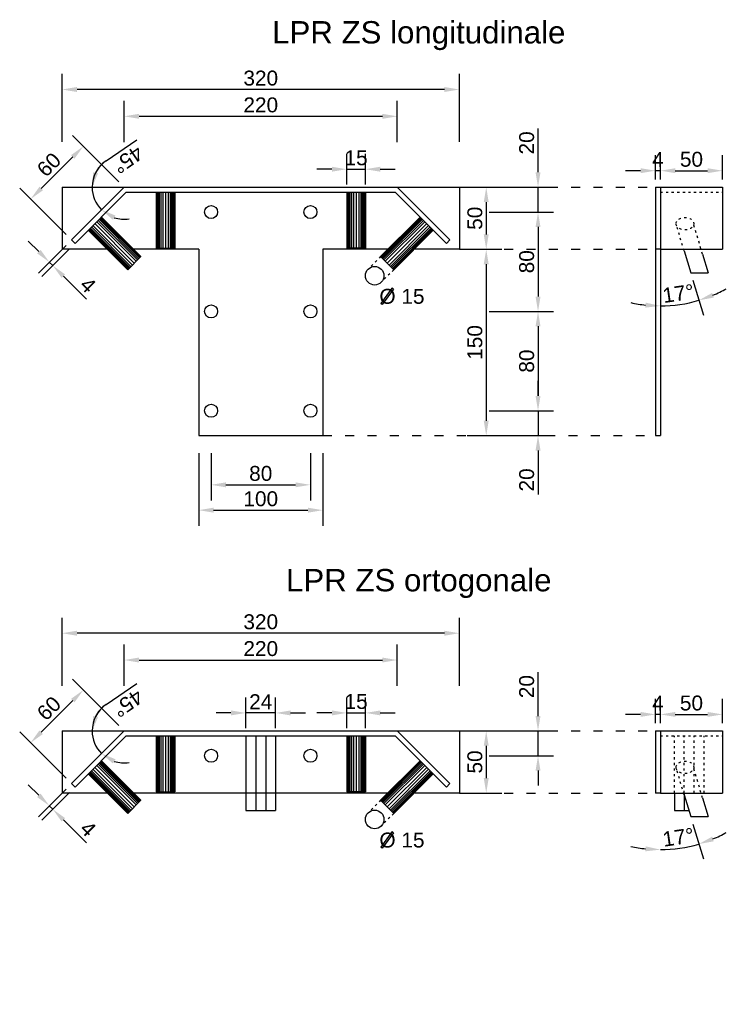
# Model space of a CAD drawing. Header units: millimetres. Extents: x 1589.7 to 1646.7, y 1538.9 to 1618.2.
import ezdxf

# ---------------------------------------------------------------- set-up
doc = ezdxf.new("R2010")
doc.units = ezdxf.units.MM
doc.linetypes.add('ACAD_ISO03W100', pattern=[30, 12, -18])
doc.layers.add('Layer1', color=3, linetype='Continuous')
doc.styles.get("Standard").update_dxf_attribs({"font": 'arial.ttf'})
doc.dimstyles.new('ISO-25', dxfattribs={"dimtxt": 1.2, "dimasz": 1.2, "dimexe": 1.25, "dimexo": 0.625, "dimgap": 0.3, "dimtad": 1, "dimtxsty": 'Standard', "dimcen": 2.5, "dimadec": 0, "dimazin": 0, "dimtfac": 1, "dimtmove": 0, "dimatfit": 3, "dimfxl": 0, "dimarcsym": 0})

# ---------------------------------------------------------------- blocks, each defined once
blk = doc.blocks.new('*D5')
at = {"layer": 'Defpoints', "color": 0}
for p in [(1626.931, 1602.737), (1626.931, 1594.737), (1631.491, 1594.737)]:
    blk.add_point(p, dxfattribs=at)
at = {"layer": 'Layer1', "color": 0, "lineweight": -2}
for p, q in [((1627.556, 1602.737), (1632.741, 1602.737)), ((1631.491, 1601.537), (1631.491, 1595.937)), ((1627.556, 1594.737), (1632.741, 1594.737))]:
    blk.add_line(p, q, dxfattribs=at)
at = {"layer": 'Layer1', "color": 0}
for points in [[(1631.291, 1601.537), (1631.691, 1601.537), (1631.491, 1602.737)], [(1631.291, 1595.937), (1631.691, 1595.937), (1631.491, 1594.737)]]:
    blk.add_solid(points, dxfattribs=at)
at = {"layer": 'Layer1', "color": 0, "insert": (1630.579, 1598.737), "char_height": 1.2, "attachment_point": 5, "rotation": 90}
blk.add_mtext('80', dxfattribs=at)
blk = doc.blocks.new('*D6')
at = {"layer": 'Defpoints', "color": 0}
for p in [(1626.931, 1594.737), (1626.931, 1586.737), (1631.491, 1586.737)]:
    blk.add_point(p, dxfattribs=at)
at = {"layer": 'Layer1', "color": 0, "lineweight": -2}
for p, q in [((1627.556, 1594.737), (1632.741, 1594.737)), ((1631.491, 1593.537), (1631.491, 1587.937)), ((1627.556, 1586.737), (1632.741, 1586.737))]:
    blk.add_line(p, q, dxfattribs=at)
at = {"layer": 'Layer1', "color": 0}
for points in [[(1631.291, 1593.537), (1631.691, 1593.537), (1631.491, 1594.737)], [(1631.291, 1587.937), (1631.691, 1587.937), (1631.491, 1586.737)]]:
    blk.add_solid(points, dxfattribs=at)
at = {"layer": 'Layer1', "color": 0, "insert": (1630.579, 1590.737), "char_height": 1.2, "attachment_point": 5, "rotation": 90}
blk.add_mtext('80', dxfattribs=at)
blk = doc.blocks.new('*D7')
at = {"layer": 'Defpoints', "color": 0}
for p in [(1626.931, 1604.737), (1631.491, 1604.737), (1626.931, 1602.737)]:
    blk.add_point(p, dxfattribs=at)
at = {"layer": 'Layer1', "color": 0, "lineweight": -2}
for p, q in [((1631.491, 1605.937), (1631.491, 1609.472)), ((1627.556, 1604.737), (1632.741, 1604.737)), ((1631.491, 1602.737), (1631.491, 1604.737)), ((1627.556, 1602.737), (1632.741, 1602.737)), ((1631.491, 1601.537), (1631.491, 1600.337))]:
    blk.add_line(p, q, dxfattribs=at)
at = {"layer": 'Layer1', "color": 0}
for points in [[(1631.291, 1605.937), (1631.691, 1605.937), (1631.491, 1604.737)], [(1631.291, 1601.537), (1631.691, 1601.537), (1631.491, 1602.737)]]:
    blk.add_solid(points, dxfattribs=at)
at = {"layer": 'Layer1', "color": 0, "insert": (1630.579, 1608.305), "char_height": 1.2, "attachment_point": 5, "rotation": 90}
blk.add_mtext('20', dxfattribs=at)
blk = doc.blocks.new('*D8')
at = {"layer": 'Defpoints', "color": 0}
for p in [(1626.931, 1586.737), (1626.931, 1584.737), (1631.491, 1584.737)]:
    blk.add_point(p, dxfattribs=at)
at = {"layer": 'Layer1', "color": 0, "lineweight": -2}
for p, q in [((1631.491, 1587.937), (1631.491, 1589.137)), ((1627.556, 1586.737), (1632.741, 1586.737)), ((1631.491, 1586.737), (1631.491, 1584.737)), ((1627.556, 1584.737), (1632.741, 1584.737)), ((1631.491, 1583.537), (1631.491, 1580.002))]:
    blk.add_line(p, q, dxfattribs=at)
at = {"layer": 'Layer1', "color": 0}
for points in [[(1631.291, 1587.937), (1631.691, 1587.937), (1631.491, 1586.737)], [(1631.291, 1583.537), (1631.691, 1583.537), (1631.491, 1584.737)]]:
    blk.add_solid(points, dxfattribs=at)
at = {"layer": 'Layer1', "color": 0, "insert": (1630.579, 1581.169), "char_height": 1.2, "attachment_point": 5, "rotation": 90}
blk.add_mtext('20', dxfattribs=at)
blk = doc.blocks.new('*D9')
at = {"layer": 'Defpoints', "color": 0}
for p in [(1598.157, 1604.737), (1590.624, 1603.785), (1593.914, 1600.494)]:
    blk.add_point(p, dxfattribs=at)
at = {"layer": 'Layer1', "color": 0, "lineweight": -2}
for p, q in [((1597.715, 1605.179), (1593.983, 1608.912)), ((1594.018, 1607.179), (1591.472, 1604.634)), ((1593.472, 1600.936), (1589.74, 1604.669))]:
    blk.add_line(p, q, dxfattribs=at)
at = {"layer": 'Layer1', "color": 0}
for points in [[(1593.877, 1607.321), (1594.159, 1607.038), (1594.867, 1608.028)], [(1591.331, 1604.775), (1591.614, 1604.492), (1590.624, 1603.785)]]:
    blk.add_solid(points, dxfattribs=at)
at = {"layer": 'Layer1', "color": 0, "insert": (1592.1, 1606.552), "char_height": 1.2, "attachment_point": 5, "rotation": 45}
blk.add_mtext('60', dxfattribs=at)
blk = doc.blocks.new('*D10')
at = {"layer": 'Defpoints', "color": 0}
for p in [(1620.157, 1610.445), (1598.157, 1607.748), (1620.157, 1607.748)]:
    blk.add_point(p, dxfattribs=at)
at = {"layer": 'Layer1', "color": 0, "lineweight": -2}
for p, q in [((1598.157, 1608.373), (1598.157, 1611.695)), ((1620.157, 1608.373), (1620.157, 1611.695)), ((1599.357, 1610.445), (1618.957, 1610.445))]:
    blk.add_line(p, q, dxfattribs=at)
at = {"layer": 'Layer1', "color": 0}
for points in [[(1599.357, 1610.645), (1599.357, 1610.245), (1598.157, 1610.445)], [(1618.957, 1610.645), (1618.957, 1610.245), (1620.157, 1610.445)]]:
    blk.add_solid(points, dxfattribs=at)
at = {"layer": 'Layer1', "color": 0, "insert": (1609.157, 1611.358), "char_height": 1.2, "attachment_point": 5}
blk.add_mtext('220', dxfattribs=at)
blk = doc.blocks.new('*D11')
at = {"layer": 'Defpoints', "color": 0}
for p in [(1593.914, 1600.494), (1594.197, 1600.212), (1592.411, 1598.425)]:
    blk.add_point(p, dxfattribs=at)
at = {"layer": 'Layer1', "color": 0, "lineweight": -2}
for p, q in [((1591.279, 1599.556), (1590.431, 1600.405)), ((1593.472, 1600.053), (1591.244, 1597.824)), ((1593.755, 1599.77), (1591.527, 1597.541)), ((1592.128, 1598.708), (1592.411, 1598.425)), ((1593.259, 1597.576), (1595.119, 1595.717))]:
    blk.add_line(p, q, dxfattribs=at)
at = {"layer": 'Layer1', "color": 0}
for points in [[(1591.421, 1599.698), (1591.138, 1599.415), (1592.128, 1598.708)], [(1593.4, 1597.718), (1593.118, 1597.435), (1592.411, 1598.425)]]:
    blk.add_solid(points, dxfattribs=at)
at = {"layer": 'Layer1', "color": 0, "insert": (1595.25, 1596.859), "char_height": 1.2, "attachment_point": 5, "rotation": 315}
blk.add_mtext('4', dxfattribs=at)
blk = doc.blocks.new('*D13')
at = {"layer": 'Defpoints', "color": 0}
for p in [(1605.157, 1583.959), (1613.157, 1583.959), (1613.157, 1580.773)]:
    blk.add_point(p, dxfattribs=at)
at = {"layer": 'Layer1', "color": 0, "lineweight": -2}
for p, q in [((1605.157, 1583.334), (1605.157, 1579.523)), ((1613.157, 1583.334), (1613.157, 1579.523)), ((1606.357, 1580.773), (1611.957, 1580.773))]:
    blk.add_line(p, q, dxfattribs=at)
at = {"layer": 'Layer1', "color": 0}
for points in [[(1606.357, 1580.973), (1606.357, 1580.573), (1605.157, 1580.773)], [(1611.957, 1580.973), (1611.957, 1580.573), (1613.157, 1580.773)]]:
    blk.add_solid(points, dxfattribs=at)
at = {"layer": 'Layer1', "color": 0, "insert": (1609.157, 1581.685), "char_height": 1.2, "attachment_point": 5}
blk.add_mtext('80', dxfattribs=at)
blk = doc.blocks.new('*D14')
at = {"layer": 'Defpoints', "color": 0}
for p in [(1604.157, 1583.958), (1614.157, 1583.958), (1614.157, 1578.731)]:
    blk.add_point(p, dxfattribs=at)
at = {"layer": 'Layer1', "color": 0, "lineweight": -2}
for p, q in [((1604.157, 1583.333), (1604.157, 1577.481)), ((1614.157, 1583.333), (1614.157, 1577.481)), ((1605.357, 1578.731), (1612.957, 1578.731))]:
    blk.add_line(p, q, dxfattribs=at)
at = {"layer": 'Layer1', "color": 0}
for points in [[(1605.357, 1578.931), (1605.357, 1578.531), (1604.157, 1578.731)], [(1612.957, 1578.931), (1612.957, 1578.531), (1614.157, 1578.731)]]:
    blk.add_solid(points, dxfattribs=at)
at = {"layer": 'Layer1', "color": 0, "insert": (1609.157, 1579.644), "char_height": 1.2, "attachment_point": 5}
blk.add_mtext('100', dxfattribs=at)
blk = doc.blocks.new('*D16')
at = {"layer": 'Defpoints', "color": 0}
for p in [(1625.157, 1604.737), (1625.157, 1599.737), (1627.319, 1599.737)]:
    blk.add_point(p, dxfattribs=at)
at = {"layer": 'Layer1', "color": 0, "lineweight": -2}
for p, q in [((1625.782, 1604.737), (1628.569, 1604.737)), ((1627.319, 1603.537), (1627.319, 1600.937)), ((1625.782, 1599.737), (1628.569, 1599.737))]:
    blk.add_line(p, q, dxfattribs=at)
at = {"layer": 'Layer1', "color": 0}
for points in [[(1627.119, 1603.537), (1627.519, 1603.537), (1627.319, 1604.737)], [(1627.119, 1600.937), (1627.519, 1600.937), (1627.319, 1599.737)]]:
    blk.add_solid(points, dxfattribs=at)
at = {"layer": 'Layer1', "color": 0, "insert": (1626.407, 1602.237), "char_height": 1.2, "attachment_point": 5, "rotation": 90}
blk.add_mtext('50', dxfattribs=at)
blk = doc.blocks.new('*D17')
at = {"layer": 'Defpoints', "color": 0}
for p in [(1625.157, 1599.737), (1625.157, 1584.737), (1627.319, 1584.737)]:
    blk.add_point(p, dxfattribs=at)
at = {"layer": 'Layer1', "color": 0, "lineweight": -2}
for p, q in [((1625.782, 1599.737), (1628.569, 1599.737)), ((1627.319, 1598.537), (1627.319, 1585.937)), ((1625.782, 1584.737), (1628.569, 1584.737))]:
    blk.add_line(p, q, dxfattribs=at)
at = {"layer": 'Layer1', "color": 0}
for points in [[(1627.119, 1598.537), (1627.519, 1598.537), (1627.319, 1599.737)], [(1627.119, 1585.937), (1627.519, 1585.937), (1627.319, 1584.737)]]:
    blk.add_solid(points, dxfattribs=at)
at = {"layer": 'Layer1', "color": 0, "insert": (1626.407, 1592.237), "char_height": 1.2, "attachment_point": 5, "rotation": 90}
blk.add_mtext('150', dxfattribs=at)
blk = doc.blocks.new('*D18')
at = {"layer": 'Defpoints', "color": 0}
for p in [(1593.157, 1604.737), (1598.157, 1604.737), (1625.157, 1604.737), (1595.922, 1603.447), (1593.914, 1600.494)]:
    blk.add_point(p, dxfattribs=at)
at = {"layer": 'Layer1', "color": 0, "lineweight": -2}
blk.add_line((1596.693, 1606.862), (1599.165, 1608.565), dxfattribs=at)
for start, end in [(124.57103, 180), (126.21503, 153.10751), (180, 225), (251.89249, 278.78497)]:
    blk.add_arc((1598.157, 1604.737), 2.58, start, end, dxfattribs=at)
at = {"layer": 'Layer1', "color": 0}
for points in [[(1596.05, 1605.858), (1595.661, 1605.951), (1595.577, 1604.737)], [(1597.25, 1602.114), (1597.46, 1602.455), (1596.333, 1602.913)]]:
    blk.add_solid(points, dxfattribs=at)
at = {"layer": 'Layer1', "color": 0, "insert": (1598.446, 1606.964), "char_height": 1.2, "attachment_point": 5, "rotation": 214.57103}
blk.add_mtext('45°', dxfattribs=at)
blk = doc.blocks.new('*D19')
at = {"layer": 'Defpoints', "color": 0}
for p in [(1617.587, 1606.186), (1616.087, 1604.337), (1617.587, 1604.337)]:
    blk.add_point(p, dxfattribs=at)
at = {"layer": 'Layer1', "color": 0, "lineweight": -2}
for p, q in [((1616.087, 1604.962), (1616.087, 1607.436)), ((1617.587, 1604.962), (1617.587, 1607.436)), ((1614.887, 1606.186), (1613.687, 1606.186)), ((1616.087, 1606.186), (1617.587, 1606.186)), ((1618.787, 1606.186), (1619.987, 1606.186))]:
    blk.add_line(p, q, dxfattribs=at)
at = {"layer": 'Layer1', "color": 0}
for points in [[(1614.887, 1606.386), (1614.887, 1605.986), (1616.087, 1606.186)], [(1618.787, 1606.386), (1618.787, 1605.986), (1617.587, 1606.186)]]:
    blk.add_solid(points, dxfattribs=at)
at = {"layer": 'Layer1', "color": 0, "insert": (1616.837, 1607.099), "char_height": 1.2, "attachment_point": 5}
blk.add_mtext('15', dxfattribs=at)
blk = doc.blocks.new('*D21')
at = {"layer": 'Defpoints', "color": 0}
for p in [(1646.35, 1606.066), (1641.35, 1604.737), (1646.35, 1604.737)]:
    blk.add_point(p, dxfattribs=at)
at = {"layer": 'Layer1', "color": 0, "lineweight": -2}
for p, q in [((1641.35, 1605.362), (1641.35, 1607.316)), ((1646.35, 1605.362), (1646.35, 1607.316)), ((1642.55, 1606.066), (1645.15, 1606.066))]:
    blk.add_line(p, q, dxfattribs=at)
at = {"layer": 'Layer1', "color": 0}
for points in [[(1642.55, 1606.266), (1642.55, 1605.866), (1641.35, 1606.066)], [(1645.15, 1606.266), (1645.15, 1605.866), (1646.35, 1606.066)]]:
    blk.add_solid(points, dxfattribs=at)
at = {"layer": 'Layer1', "color": 0, "insert": (1643.85, 1606.979), "char_height": 1.2, "attachment_point": 5}
blk.add_mtext('50', dxfattribs=at)
blk = doc.blocks.new('*D22')
at = {"layer": 'Defpoints', "color": 0}
for p in [(1640.95, 1606.066), (1640.95, 1604.737), (1641.35, 1604.737)]:
    blk.add_point(p, dxfattribs=at)
at = {"layer": 'Layer1', "color": 0, "lineweight": -2}
for p, q in [((1640.95, 1605.362), (1640.95, 1607.316)), ((1641.35, 1605.362), (1641.35, 1607.316)), ((1639.75, 1606.066), (1638.55, 1606.066)), ((1641.35, 1606.066), (1640.95, 1606.066)), ((1642.55, 1606.066), (1643.75, 1606.066))]:
    blk.add_line(p, q, dxfattribs=at)
at = {"layer": 'Layer1', "color": 0}
for points in [[(1639.75, 1606.266), (1639.75, 1605.866), (1640.95, 1606.066)], [(1642.55, 1606.266), (1642.55, 1605.866), (1641.35, 1606.066)]]:
    blk.add_solid(points, dxfattribs=at)
at = {"layer": 'Layer1', "color": 0, "insert": (1641.15, 1606.966), "char_height": 1.2, "attachment_point": 5}
blk.add_mtext('4', dxfattribs=at)
blk = doc.blocks.new('*D25')
at = {"layer": 'Defpoints', "color": 0}
for p in [(1593.157, 1612.605), (1593.157, 1607.755), (1625.157, 1607.755)]:
    blk.add_point(p, dxfattribs=at)
at = {"layer": 'Layer1', "color": 0, "lineweight": -2}
for p, q in [((1593.157, 1608.38), (1593.157, 1613.855)), ((1625.157, 1608.38), (1625.157, 1613.855)), ((1623.957, 1612.605), (1594.357, 1612.605))]:
    blk.add_line(p, q, dxfattribs=at)
at = {"layer": 'Layer1', "color": 0}
for points in [[(1594.357, 1612.805), (1594.357, 1612.405), (1593.157, 1612.605)], [(1623.957, 1612.805), (1623.957, 1612.405), (1625.157, 1612.605)]]:
    blk.add_solid(points, dxfattribs=at)
at = {"layer": 'Layer1', "color": 0, "insert": (1609.157, 1613.518), "char_height": 1.2, "attachment_point": 5}
blk.add_mtext('320', dxfattribs=at)
blk = doc.blocks.new('*D28')
at = {"layer": 'Defpoints', "color": 0}
for p in [(1626.931, 1560.958), (1631.491, 1560.958), (1626.931, 1558.958)]:
    blk.add_point(p, dxfattribs=at)
at = {"layer": 'Layer1', "color": 0, "lineweight": -2}
for p, q in [((1631.491, 1562.158), (1631.491, 1565.693)), ((1627.556, 1560.958), (1632.741, 1560.958)), ((1631.491, 1558.958), (1631.491, 1560.958)), ((1627.556, 1558.958), (1632.741, 1558.958)), ((1631.491, 1557.758), (1631.491, 1556.558))]:
    blk.add_line(p, q, dxfattribs=at)
at = {"layer": 'Layer1', "color": 0}
for points in [[(1631.291, 1562.158), (1631.691, 1562.158), (1631.491, 1560.958)], [(1631.291, 1557.758), (1631.691, 1557.758), (1631.491, 1558.958)]]:
    blk.add_solid(points, dxfattribs=at)
at = {"layer": 'Layer1', "color": 0, "insert": (1630.579, 1564.525), "char_height": 1.2, "attachment_point": 5, "rotation": 90}
blk.add_mtext('20', dxfattribs=at)
blk = doc.blocks.new('*D36')
at = {"layer": 'Defpoints', "color": 0}
for p in [(1598.157, 1560.958), (1590.624, 1560.006), (1593.914, 1556.715)]:
    blk.add_point(p, dxfattribs=at)
at = {"layer": 'Layer1', "color": 0, "lineweight": -2}
for p, q in [((1597.715, 1561.4), (1593.983, 1565.132)), ((1594.018, 1563.4), (1591.472, 1560.854)), ((1593.472, 1557.157), (1589.74, 1560.89))]:
    blk.add_line(p, q, dxfattribs=at)
at = {"layer": 'Layer1', "color": 0}
for points in [[(1593.877, 1563.541), (1594.159, 1563.258), (1594.867, 1564.248)], [(1591.331, 1560.996), (1591.614, 1560.713), (1590.624, 1560.006)]]:
    blk.add_solid(points, dxfattribs=at)
at = {"layer": 'Layer1', "color": 0, "insert": (1592.1, 1562.772), "char_height": 1.2, "attachment_point": 5, "rotation": 45}
blk.add_mtext('60', dxfattribs=at)
blk = doc.blocks.new('*D30')
at = {"layer": 'Defpoints', "color": 0}
for p in [(1620.157, 1566.666), (1598.157, 1563.969), (1620.157, 1563.969)]:
    blk.add_point(p, dxfattribs=at)
at = {"layer": 'Layer1', "color": 0, "lineweight": -2}
for p, q in [((1598.157, 1564.594), (1598.157, 1567.916)), ((1620.157, 1564.594), (1620.157, 1567.916)), ((1599.357, 1566.666), (1618.957, 1566.666))]:
    blk.add_line(p, q, dxfattribs=at)
at = {"layer": 'Layer1', "color": 0}
for points in [[(1599.357, 1566.866), (1599.357, 1566.466), (1598.157, 1566.666)], [(1618.957, 1566.866), (1618.957, 1566.466), (1620.157, 1566.666)]]:
    blk.add_solid(points, dxfattribs=at)
at = {"layer": 'Layer1', "color": 0, "insert": (1609.157, 1567.579), "char_height": 1.2, "attachment_point": 5}
blk.add_mtext('220', dxfattribs=at)
blk = doc.blocks.new('*D37')
at = {"layer": 'Defpoints', "color": 0}
for p in [(1593.914, 1556.715), (1594.197, 1556.432), (1592.411, 1554.646)]:
    blk.add_point(p, dxfattribs=at)
at = {"layer": 'Layer1', "color": 0, "lineweight": -2}
for p, q in [((1591.279, 1555.777), (1590.431, 1556.625)), ((1593.472, 1556.273), (1591.244, 1554.045)), ((1593.755, 1555.99), (1591.527, 1553.762)), ((1592.128, 1554.928), (1592.411, 1554.646)), ((1593.259, 1553.797), (1595.119, 1551.937))]:
    blk.add_line(p, q, dxfattribs=at)
at = {"layer": 'Layer1', "color": 0}
for points in [[(1591.421, 1555.918), (1591.138, 1555.636), (1592.128, 1554.928)], [(1593.4, 1553.938), (1593.118, 1553.656), (1592.411, 1554.646)]]:
    blk.add_solid(points, dxfattribs=at)
at = {"layer": 'Layer1', "color": 0, "insert": (1595.25, 1553.079), "char_height": 1.2, "attachment_point": 5, "rotation": 315}
blk.add_mtext('4', dxfattribs=at)
blk = doc.blocks.new('*D33')
at = {"layer": 'Defpoints', "color": 0}
for p in [(1625.157, 1560.958), (1625.157, 1555.958), (1627.319, 1555.958)]:
    blk.add_point(p, dxfattribs=at)
at = {"layer": 'Layer1', "color": 0, "lineweight": -2}
for p, q in [((1625.782, 1560.958), (1628.569, 1560.958)), ((1627.319, 1559.758), (1627.319, 1557.158)), ((1625.782, 1555.958), (1628.569, 1555.958))]:
    blk.add_line(p, q, dxfattribs=at)
at = {"layer": 'Layer1', "color": 0}
for points in [[(1627.119, 1559.758), (1627.519, 1559.758), (1627.319, 1560.958)], [(1627.119, 1557.158), (1627.519, 1557.158), (1627.319, 1555.958)]]:
    blk.add_solid(points, dxfattribs=at)
at = {"layer": 'Layer1', "color": 0, "insert": (1626.407, 1558.458), "char_height": 1.2, "attachment_point": 5, "rotation": 90}
blk.add_mtext('50', dxfattribs=at)
blk = doc.blocks.new('*D38')
at = {"layer": 'Defpoints', "color": 0}
for p in [(1593.157, 1560.958), (1598.157, 1560.958), (1625.157, 1560.958), (1595.922, 1559.668), (1593.914, 1556.715)]:
    blk.add_point(p, dxfattribs=at)
at = {"layer": 'Layer1', "color": 0, "lineweight": -2}
blk.add_line((1596.693, 1563.082), (1599.165, 1564.786), dxfattribs=at)
for start, end in [(124.57103, 180), (126.21503, 153.10751), (180, 225), (251.89249, 278.78497)]:
    blk.add_arc((1598.157, 1560.958), 2.58, start, end, dxfattribs=at)
at = {"layer": 'Layer1', "color": 0}
for points in [[(1596.05, 1562.078), (1595.661, 1562.171), (1595.577, 1560.958)], [(1597.25, 1558.335), (1597.46, 1558.676), (1596.333, 1559.133)]]:
    blk.add_solid(points, dxfattribs=at)
at = {"layer": 'Layer1', "color": 0, "insert": (1598.446, 1563.185), "char_height": 1.2, "attachment_point": 5, "rotation": 214.57103}
blk.add_mtext('45°', dxfattribs=at)
blk = doc.blocks.new('*D39')
at = {"layer": 'Defpoints', "color": 0}
for p in [(1617.587, 1562.407), (1616.087, 1560.558), (1617.587, 1560.558)]:
    blk.add_point(p, dxfattribs=at)
at = {"layer": 'Layer1', "color": 0, "lineweight": -2}
for p, q in [((1616.087, 1561.183), (1616.087, 1563.657)), ((1617.587, 1561.183), (1617.587, 1563.657)), ((1614.887, 1562.407), (1613.687, 1562.407)), ((1616.087, 1562.407), (1617.587, 1562.407)), ((1618.787, 1562.407), (1619.987, 1562.407))]:
    blk.add_line(p, q, dxfattribs=at)
at = {"layer": 'Layer1', "color": 0}
for points in [[(1614.887, 1562.607), (1614.887, 1562.207), (1616.087, 1562.407)], [(1618.787, 1562.607), (1618.787, 1562.207), (1617.587, 1562.407)]]:
    blk.add_solid(points, dxfattribs=at)
at = {"layer": 'Layer1', "color": 0, "insert": (1616.837, 1563.32), "char_height": 1.2, "attachment_point": 5}
blk.add_mtext('15', dxfattribs=at)
blk = doc.blocks.new('*D40')
at = {"layer": 'Defpoints', "color": 0}
for p in [(1607.957, 1562.407), (1607.957, 1560.558), (1610.357, 1560.558)]:
    blk.add_point(p, dxfattribs=at)
at = {"layer": 'Layer1', "color": 0, "lineweight": -2}
for p, q in [((1607.957, 1561.183), (1607.957, 1563.657)), ((1610.357, 1561.183), (1610.357, 1563.657)), ((1606.757, 1562.407), (1605.557, 1562.407)), ((1610.357, 1562.407), (1607.957, 1562.407)), ((1611.557, 1562.407), (1612.757, 1562.407))]:
    blk.add_line(p, q, dxfattribs=at)
at = {"layer": 'Layer1', "color": 0}
for points in [[(1606.757, 1562.607), (1606.757, 1562.207), (1607.957, 1562.407)], [(1611.557, 1562.607), (1611.557, 1562.207), (1610.357, 1562.407)]]:
    blk.add_solid(points, dxfattribs=at)
at = {"layer": 'Layer1', "color": 0, "insert": (1609.157, 1563.309), "char_height": 1.2, "attachment_point": 5}
blk.add_mtext('24', dxfattribs=at)
blk = doc.blocks.new('*D41')
at = {"layer": 'Defpoints', "color": 0}
for p in [(1646.35, 1562.287), (1641.35, 1560.958), (1646.35, 1560.958)]:
    blk.add_point(p, dxfattribs=at)
at = {"layer": 'Layer1', "color": 0, "lineweight": -2}
for p, q in [((1641.35, 1561.583), (1641.35, 1563.537)), ((1646.35, 1561.583), (1646.35, 1563.537)), ((1642.55, 1562.287), (1645.15, 1562.287))]:
    blk.add_line(p, q, dxfattribs=at)
at = {"layer": 'Layer1', "color": 0}
for points in [[(1642.55, 1562.487), (1642.55, 1562.087), (1641.35, 1562.287)], [(1645.15, 1562.487), (1645.15, 1562.087), (1646.35, 1562.287)]]:
    blk.add_solid(points, dxfattribs=at)
at = {"layer": 'Layer1', "color": 0, "insert": (1643.85, 1563.199), "char_height": 1.2, "attachment_point": 5}
blk.add_mtext('50', dxfattribs=at)
blk = doc.blocks.new('*D42')
at = {"layer": 'Defpoints', "color": 0}
for p in [(1640.95, 1562.287), (1640.95, 1560.958), (1641.35, 1560.958)]:
    blk.add_point(p, dxfattribs=at)
at = {"layer": 'Layer1', "color": 0, "lineweight": -2}
for p, q in [((1640.95, 1561.583), (1640.95, 1563.537)), ((1641.35, 1561.583), (1641.35, 1563.537)), ((1639.75, 1562.287), (1638.55, 1562.287)), ((1641.35, 1562.287), (1640.95, 1562.287)), ((1642.55, 1562.287), (1643.75, 1562.287))]:
    blk.add_line(p, q, dxfattribs=at)
at = {"layer": 'Layer1', "color": 0}
for points in [[(1639.75, 1562.487), (1639.75, 1562.087), (1640.95, 1562.287)], [(1642.55, 1562.487), (1642.55, 1562.087), (1641.35, 1562.287)]]:
    blk.add_solid(points, dxfattribs=at)
at = {"layer": 'Layer1', "color": 0, "insert": (1641.15, 1563.187), "char_height": 1.2, "attachment_point": 5}
blk.add_mtext('4', dxfattribs=at)
blk = doc.blocks.new('*D35')
at = {"layer": 'Defpoints', "color": 0}
for p in [(1593.157, 1568.825), (1593.157, 1563.976), (1625.157, 1563.976)]:
    blk.add_point(p, dxfattribs=at)
at = {"layer": 'Layer1', "color": 0, "lineweight": -2}
for p, q in [((1593.157, 1564.601), (1593.157, 1570.075)), ((1625.157, 1564.601), (1625.157, 1570.075)), ((1623.957, 1568.825), (1594.357, 1568.825))]:
    blk.add_line(p, q, dxfattribs=at)
at = {"layer": 'Layer1', "color": 0}
for points in [[(1594.357, 1569.025), (1594.357, 1568.625), (1593.157, 1568.825)], [(1623.957, 1569.025), (1623.957, 1568.625), (1625.157, 1568.825)]]:
    blk.add_solid(points, dxfattribs=at)
at = {"layer": 'Layer1', "color": 0, "insert": (1609.157, 1569.739), "char_height": 1.2, "attachment_point": 5}
blk.add_mtext('320', dxfattribs=at)
blk = doc.blocks.new('*D48')
at = {"layer": 'Defpoints', "color": 0}
for p in [(1641.35, 1604.737), (1643.263, 1599.604), (1643.79, 1597.841), (1642.397, 1595.227), (1641.35, 1584.737)]:
    blk.add_point(p, dxfattribs=at)
at = {"layer": 'Layer1', "color": 0, "lineweight": -2}
blk.add_line((1643.969, 1597.242), (1644.81, 1594.433), dxfattribs=at)
for start, end in [(293.01589, 299.37377), (257.28422, 263.64211), (270, 286.658)]:
    blk.add_arc((1641.35, 1605.996), 10.82, start, end, dxfattribs=at)
at = {"layer": 'Layer1', "color": 0}
for points in [[(1645.648, 1595.85), (1645.513, 1596.226), (1644.452, 1595.631)], [(1640.163, 1595.443), (1640.141, 1595.043), (1641.35, 1595.176)]]:
    blk.add_solid(points, dxfattribs=at)
at = {"layer": 'Layer1', "color": 0, "insert": (1642.787, 1596.184), "char_height": 1.2, "attachment_point": 5, "rotation": 8.329}
blk.add_mtext('17°', dxfattribs=at)
blk = doc.blocks.new('*D49')
at = {"layer": 'Defpoints', "color": 0}
for p in [(1641.35, 1558.945), (1643.263, 1555.824), (1643.79, 1554.061), (1642.397, 1551.448), (1641.35, 1538.945)]:
    blk.add_point(p, dxfattribs=at)
at = {"layer": 'Layer1', "color": 0, "lineweight": -2}
blk.add_line((1643.969, 1553.463), (1644.81, 1550.654), dxfattribs=at)
for start, end in [(293.01589, 299.37377), (257.28422, 263.64211), (270, 286.658)]:
    blk.add_arc((1641.35, 1562.217), 10.82, start, end, dxfattribs=at)
at = {"layer": 'Layer1', "color": 0}
for points in [[(1645.648, 1552.07), (1645.513, 1552.447), (1644.452, 1551.851)], [(1640.163, 1551.663), (1640.141, 1551.264), (1641.35, 1551.397)]]:
    blk.add_solid(points, dxfattribs=at)
at = {"layer": 'Layer1', "color": 0, "insert": (1642.787, 1552.404), "char_height": 1.2, "attachment_point": 5, "rotation": 8.329}
blk.add_mtext('17°', dxfattribs=at)

msp = doc.modelspace()

# ---------------------------------------------------------------- hatches: boundary and pattern name
h = msp.add_hatch()
h.set_pattern_fill('ANGLE', color=256)
h.set_pattern_definition([(0, (0.092, -1.321), (0, 6.985), [5.08, -1.905]), (90, (0.092, -1.321), (-6.985, 4e-16), [5.08, -1.905])])
h.paths.add_polyline_path([(1619.932, 1595.199), (1619.819, 1595.281), (1618.928, 1594.052), (1619.041, 1593.969)], flags=16)
h.paths.add_polyline_path([(1618.499, 1593.366), (1622.734, 1593.366), (1622.734, 1595.839), (1618.499, 1595.839)], flags=9)
at = {"layer": 'Layer1'}
h = msp.add_hatch(dxfattribs=at)
h.set_pattern_fill('ANGLE', color=256)
h.set_pattern_definition([(0, (0, 0), (0, 6.985), [5.08, -1.905]), (90, (0, 0), (-6.985, 4e-16), [5.08, -1.905])])
h.paths.add_polyline_path([(1619.84, 1596.519), (1619.727, 1596.602), (1618.836, 1595.372), (1618.949, 1595.29)], flags=16)
h.paths.add_polyline_path([(1618.408, 1594.687), (1622.642, 1594.687), (1622.642, 1597.159), (1618.408, 1597.159)], flags=9)
h = msp.add_hatch(color=256, dxfattribs=at)
h.dxf.hatch_style = 1
h.paths.add_polyline_path([(1619.84, 1596.519), (1619.727, 1596.602), (1618.836, 1595.372), (1618.949, 1595.29)], flags=16)
h.paths.add_polyline_path([(1618.408, 1594.687), (1622.642, 1594.687), (1622.642, 1597.159), (1618.408, 1597.159)], flags=9)
h = msp.add_hatch(color=256, dxfattribs=at)
h.dxf.hatch_style = 1
h.paths.add_polyline_path([(1619.84, 1596.519), (1619.727, 1596.602), (1618.836, 1595.372), (1618.949, 1595.29)], flags=16)
h.paths.add_polyline_path([(1618.408, 1594.687), (1622.642, 1594.687), (1622.642, 1597.159), (1618.408, 1597.159)], flags=9)
h = msp.add_hatch(color=256, dxfattribs=at)
h.dxf.hatch_style = 1
h.paths.add_polyline_path([(1619.84, 1596.519), (1619.727, 1596.602), (1618.836, 1595.372), (1618.949, 1595.29)])
h = msp.add_hatch(dxfattribs=at)
h.set_pattern_fill('ANGLE', color=256)
h.set_pattern_definition([(0, (0, -45.7924), (0, 6.985), [5.08, -1.905]), (90, (0, -45.7924), (-6.985, 4e-16), [5.08, -1.905])])
h.paths.add_polyline_path([(1618.949, 1551.511), (1618.836, 1551.593), (1619.727, 1552.822), (1619.84, 1552.74)], flags=16)
h.paths.add_polyline_path([(1618.408, 1550.907), (1622.642, 1550.907), (1622.642, 1553.38), (1618.408, 1553.38)], flags=9)
h = msp.add_hatch(color=256, dxfattribs=at)
h.dxf.hatch_style = 1
h.paths.add_polyline_path([(1619.84, 1552.74), (1619.727, 1552.822), (1618.836, 1551.593), (1618.949, 1551.511)], flags=16)
h.paths.add_polyline_path([(1618.408, 1550.907), (1622.642, 1550.907), (1622.642, 1553.38), (1618.408, 1553.38)], flags=9)
h = msp.add_hatch(color=256, dxfattribs=at)
h.dxf.hatch_style = 1
h.paths.add_polyline_path([(1619.84, 1552.74), (1619.727, 1552.822), (1618.836, 1551.593), (1618.949, 1551.511)], flags=16)
h.paths.add_polyline_path([(1618.408, 1550.907), (1622.642, 1550.907), (1622.642, 1553.38), (1618.408, 1553.38)], flags=9)
h = msp.add_hatch(color=256, dxfattribs=at)
h.dxf.hatch_style = 1
h.paths.add_polyline_path([(1619.84, 1552.74), (1619.727, 1552.822), (1618.836, 1551.593), (1618.949, 1551.511)])

# ---------------------------------------------------------------- linework, layer by layer
for p, q in [((1593.157, 1604.737), (1625.157, 1604.737)), ((1593.157, 1604.737), (1593.157, 1599.737)), ((1598.157, 1604.737), (1593.914, 1600.494)), ((1620.157, 1604.737), (1624.4, 1600.494)), ((1625.157, 1604.737), (1625.157, 1599.737)), ((1640.95, 1604.737), (1641.35, 1604.737)), ((1640.95, 1604.737), (1640.95, 1584.737)), ((1641.35, 1604.737), (1641.35, 1584.737)), ((1641.35, 1604.737), (1646.35, 1604.737)), ((1646.35, 1604.737), (1646.35, 1599.737)), ((1598.323, 1604.337), (1594.197, 1600.212)), ((1598.323, 1604.337), (1619.991, 1604.337)), ((1600.727, 1604.337), (1600.727, 1599.837)), ((1602.227, 1604.337), (1602.227, 1599.837)), ((1616.087, 1604.337), (1616.087, 1599.837)), ((1617.587, 1604.337), (1617.587, 1599.837)), ((1619.991, 1604.337), (1624.117, 1600.212)), ((1596.319, 1602.333), (1599.501, 1599.151)), ((1621.996, 1602.333), (1618.814, 1599.151)), ((1595.258, 1601.272), (1598.44, 1598.09)), ((1623.056, 1601.272), (1619.874, 1598.09)), ((1593.914, 1600.494), (1594.197, 1600.212)), ((1624.4, 1600.494), (1624.117, 1600.212)), ((1596.793, 1599.737), (1593.157, 1599.737)), ((1598.44, 1598.09), (1599.501, 1599.151)), ((1604.157, 1599.737), (1598.914, 1599.737)), ((1600.727, 1599.837), (1602.227, 1599.837)), ((1604.157, 1599.737), (1604.157, 1584.737)), ((1614.157, 1599.737), (1614.157, 1584.737)), ((1619.4, 1599.737), (1614.157, 1599.737)), ((1617.587, 1599.837), (1616.087, 1599.837)), ((1619.874, 1598.09), (1618.814, 1599.151)), ((1625.157, 1599.737), (1621.521, 1599.737)), ((1641.35, 1599.737), (1640.95, 1599.737)), ((1641.35, 1599.737), (1646.35, 1599.737)), ((1643.263, 1599.604), (1643.79, 1597.841)), ((1644.742, 1599.347), (1645.192, 1597.841)), ((1643.79, 1597.841), (1645.192, 1597.841)), ((1618.949, 1595.29), (1618.836, 1595.372)), ((1604.157, 1584.737), (1614.157, 1584.737)), ((1640.95, 1584.737), (1641.35, 1584.737)), ((1593.157, 1560.958), (1625.157, 1560.958)), ((1593.157, 1560.958), (1593.157, 1555.958)), ((1598.157, 1560.958), (1593.914, 1556.715)), ((1598.323, 1560.558), (1594.197, 1556.432)), ((1598.323, 1560.558), (1619.991, 1560.558)), ((1600.727, 1560.558), (1600.727, 1556.058)), ((1602.227, 1560.558), (1602.227, 1556.058)), ((1607.957, 1560.558), (1607.957, 1554.558)), ((1608.757, 1560.558), (1608.757, 1554.558)), ((1609.557, 1560.558), (1609.557, 1554.558)), ((1610.357, 1560.558), (1610.357, 1554.558)), ((1616.087, 1560.558), (1616.087, 1556.058)), ((1617.587, 1560.558), (1617.587, 1556.058)), ((1619.991, 1560.558), (1624.117, 1556.432)), ((1620.157, 1560.958), (1624.4, 1556.715)), ((1625.157, 1560.958), (1625.157, 1555.958)), ((1640.95, 1560.958), (1640.95, 1555.958)), ((1640.95, 1560.958), (1641.35, 1560.958)), ((1641.35, 1560.958), (1641.35, 1555.958)), ((1641.35, 1560.958), (1646.35, 1560.958)), ((1646.35, 1560.958), (1646.35, 1555.958)), ((1596.319, 1558.554), (1599.501, 1555.372)), ((1621.996, 1558.554), (1618.814, 1555.372)), ((1595.258, 1557.493), (1598.44, 1554.311)), ((1623.056, 1557.493), (1619.874, 1554.311)), ((1593.914, 1556.715), (1594.197, 1556.432)), ((1624.4, 1556.715), (1624.117, 1556.432)), ((1596.793, 1555.958), (1593.157, 1555.958)), ((1604.157, 1555.958), (1598.914, 1555.958)), ((1600.727, 1556.058), (1602.227, 1556.058)), ((1619.4, 1555.958), (1604.157, 1555.958)), ((1617.587, 1556.058), (1616.087, 1556.058)), ((1625.157, 1555.958), (1621.521, 1555.958)), ((1641.35, 1555.958), (1640.95, 1555.958)), ((1641.35, 1555.958), (1646.35, 1555.958)), ((1642.474, 1555.958), (1642.474, 1554.558)), ((1643.263, 1555.824), (1643.79, 1554.061)), ((1643.274, 1555.958), (1643.274, 1554.558)), ((1644.742, 1555.568), (1645.192, 1554.061)), ((1598.44, 1554.311), (1599.501, 1555.372)), ((1619.874, 1554.311), (1618.814, 1555.372)), ((1607.957, 1554.558), (1610.357, 1554.558)), ((1642.474, 1554.558), (1643.642, 1554.558)), ((1643.79, 1554.061), (1645.192, 1554.061)), ((1618.949, 1551.511), (1618.836, 1551.593))]:
    msp.add_line(p, q)
for centre, radius in [((1605.157, 1602.737), 0.525), ((1613.157, 1602.737), 0.525), ((1618.332, 1597.609), 0.75), ((1605.157, 1594.737), 0.525), ((1613.157, 1594.737), 0.525), ((1605.157, 1586.737), 0.525), ((1613.157, 1586.737), 0.525), ((1605.157, 1558.958), 0.525), ((1613.157, 1558.958), 0.525), ((1618.332, 1553.829), 0.75)]:
    msp.add_circle(centre, radius)
at = {"layer": 'Layer1', "linetype": 'ACAD_ISO03W100', "ltscale": 0.06}
for p, q in [((1625.157, 1604.737), (1640.95, 1604.737)), ((1625.157, 1599.737), (1640.95, 1599.737)), ((1614.157, 1584.737), (1640.95, 1584.737)), ((1625.157, 1560.958), (1640.95, 1560.958)), ((1625.157, 1555.958), (1640.95, 1555.958))]:
    msp.add_line(p, q, dxfattribs=at)
at = {"layer": 'Layer1'}
for p, q in [((1600.744, 1604.337), (1600.744, 1599.837)), ((1600.764, 1604.337), (1600.764, 1599.837)), ((1600.787, 1604.337), (1600.787, 1599.837)), ((1600.828, 1604.337), (1600.828, 1599.837)), ((1600.885, 1604.337), (1600.885, 1599.837)), ((1600.981, 1604.337), (1600.981, 1599.837)), ((1601.101, 1604.337), (1601.101, 1599.837)), ((1601.257, 1604.337), (1601.257, 1599.837)), ((1601.477, 1604.337), (1601.477, 1599.837)), ((1601.698, 1604.337), (1601.698, 1599.837)), ((1601.854, 1604.337), (1601.854, 1599.837)), ((1601.974, 1604.337), (1601.974, 1599.837)), ((1602.07, 1604.337), (1602.07, 1599.837)), ((1602.127, 1604.337), (1602.127, 1599.837)), ((1602.168, 1604.337), (1602.168, 1599.837)), ((1602.191, 1604.337), (1602.191, 1599.837)), ((1602.211, 1604.337), (1602.211, 1599.837)), ((1616.103, 1604.337), (1616.103, 1599.837)), ((1616.123, 1604.337), (1616.123, 1599.837)), ((1616.147, 1604.337), (1616.147, 1599.837)), ((1616.187, 1604.337), (1616.187, 1599.837)), ((1616.244, 1604.337), (1616.244, 1599.837)), ((1616.34, 1604.337), (1616.34, 1599.837)), ((1616.46, 1604.337), (1616.46, 1599.837)), ((1616.616, 1604.337), (1616.616, 1599.837)), ((1616.837, 1604.337), (1616.837, 1599.837)), ((1617.057, 1604.337), (1617.057, 1599.837)), ((1617.214, 1604.337), (1617.214, 1599.837)), ((1617.333, 1604.337), (1617.333, 1599.837)), ((1617.429, 1604.337), (1617.429, 1599.837)), ((1617.487, 1604.337), (1617.487, 1599.837)), ((1617.527, 1604.337), (1617.527, 1599.837)), ((1617.55, 1604.337), (1617.55, 1599.837)), ((1617.571, 1604.337), (1617.571, 1599.837)), ((1596.276, 1602.291), (1599.458, 1599.109)), ((1596.293, 1602.307), (1599.475, 1599.125)), ((1596.307, 1602.322), (1599.489, 1599.14)), ((1622.007, 1602.322), (1618.825, 1599.14)), ((1622.021, 1602.307), (1618.839, 1599.125)), ((1622.038, 1602.291), (1618.856, 1599.109)), ((1595.522, 1601.536), (1598.704, 1598.354)), ((1595.632, 1601.647), (1598.814, 1598.465)), ((1595.788, 1601.803), (1598.97, 1598.621)), ((1595.944, 1601.959), (1599.126, 1598.777)), ((1596.055, 1602.069), (1599.237, 1598.887)), ((1596.139, 1602.154), (1599.321, 1598.972)), ((1596.207, 1602.222), (1599.389, 1599.04)), ((1596.248, 1602.262), (1599.43, 1599.08)), ((1622.066, 1602.262), (1618.884, 1599.08)), ((1622.107, 1602.222), (1618.925, 1599.04)), ((1622.175, 1602.154), (1618.993, 1598.972)), ((1622.259, 1602.069), (1619.077, 1598.887)), ((1622.37, 1601.959), (1619.188, 1598.777)), ((1622.526, 1601.803), (1619.344, 1598.621)), ((1622.682, 1601.647), (1619.5, 1598.465)), ((1622.792, 1601.536), (1619.61, 1598.354)), ((1595.269, 1601.284), (1598.451, 1598.102)), ((1595.284, 1601.298), (1598.466, 1598.116)), ((1595.3, 1601.315), (1598.482, 1598.133)), ((1595.329, 1601.343), (1598.511, 1598.161)), ((1595.369, 1601.384), (1598.551, 1598.202)), ((1595.437, 1601.452), (1598.619, 1598.27)), ((1622.877, 1601.452), (1619.695, 1598.27)), ((1622.945, 1601.384), (1619.763, 1598.202)), ((1622.985, 1601.343), (1619.803, 1598.161)), ((1623.014, 1601.315), (1619.832, 1598.133)), ((1623.031, 1601.298), (1619.849, 1598.116)), ((1623.045, 1601.284), (1619.863, 1598.102)), ((1619.727, 1596.602), (1618.836, 1595.372)), ((1619.84, 1596.519), (1618.949, 1595.29)), ((1619.84, 1596.519), (1619.727, 1596.602)), ((1600.744, 1560.558), (1600.744, 1556.058)), ((1600.764, 1560.558), (1600.764, 1556.058)), ((1600.787, 1560.558), (1600.787, 1556.058)), ((1600.828, 1560.558), (1600.828, 1556.058)), ((1600.885, 1560.558), (1600.885, 1556.058)), ((1600.981, 1560.558), (1600.981, 1556.058)), ((1601.101, 1560.558), (1601.101, 1556.058)), ((1601.257, 1560.558), (1601.257, 1556.058)), ((1601.477, 1560.558), (1601.477, 1556.058)), ((1601.698, 1560.558), (1601.698, 1556.058)), ((1601.854, 1560.558), (1601.854, 1556.058)), ((1601.974, 1560.558), (1601.974, 1556.058)), ((1602.07, 1560.558), (1602.07, 1556.058)), ((1602.127, 1560.558), (1602.127, 1556.058)), ((1602.168, 1560.558), (1602.168, 1556.058)), ((1602.191, 1560.558), (1602.191, 1556.058)), ((1602.211, 1560.558), (1602.211, 1556.058)), ((1616.103, 1560.558), (1616.103, 1556.058)), ((1616.123, 1560.558), (1616.123, 1556.058)), ((1616.147, 1560.558), (1616.147, 1556.058)), ((1616.187, 1560.558), (1616.187, 1556.058)), ((1616.244, 1560.558), (1616.244, 1556.058)), ((1616.34, 1560.558), (1616.34, 1556.058)), ((1616.46, 1560.558), (1616.46, 1556.058)), ((1616.616, 1560.558), (1616.616, 1556.058)), ((1616.837, 1560.558), (1616.837, 1556.058)), ((1617.057, 1560.558), (1617.057, 1556.058)), ((1617.214, 1560.558), (1617.214, 1556.058)), ((1617.333, 1560.558), (1617.333, 1556.058)), ((1617.429, 1560.558), (1617.429, 1556.058)), ((1617.487, 1560.558), (1617.487, 1556.058)), ((1617.527, 1560.558), (1617.527, 1556.058)), ((1617.55, 1560.558), (1617.55, 1556.058)), ((1617.571, 1560.558), (1617.571, 1556.058)), ((1595.788, 1558.023), (1598.97, 1554.841)), ((1595.944, 1558.179), (1599.126, 1554.997)), ((1596.055, 1558.29), (1599.237, 1555.108)), ((1596.139, 1558.374), (1599.321, 1555.192)), ((1596.207, 1558.442), (1599.389, 1555.26)), ((1596.248, 1558.483), (1599.43, 1555.301)), ((1596.276, 1558.511), (1599.458, 1555.329)), ((1596.293, 1558.528), (1599.475, 1555.346)), ((1596.307, 1558.542), (1599.489, 1555.36)), ((1622.007, 1558.542), (1618.825, 1555.36)), ((1622.021, 1558.528), (1618.839, 1555.346)), ((1622.038, 1558.511), (1618.856, 1555.329)), ((1622.066, 1558.483), (1618.884, 1555.301)), ((1622.107, 1558.442), (1618.925, 1555.26)), ((1622.175, 1558.374), (1618.993, 1555.192)), ((1622.259, 1558.29), (1619.077, 1555.108)), ((1622.37, 1558.179), (1619.188, 1554.997)), ((1622.526, 1558.023), (1619.344, 1554.841)), ((1595.269, 1557.504), (1598.451, 1554.322)), ((1595.284, 1557.519), (1598.466, 1554.337)), ((1595.3, 1557.535), (1598.482, 1554.353)), ((1595.329, 1557.564), (1598.511, 1554.382)), ((1595.369, 1557.604), (1598.551, 1554.422)), ((1595.437, 1557.672), (1598.619, 1554.49)), ((1595.522, 1557.757), (1598.704, 1554.575)), ((1595.632, 1557.867), (1598.814, 1554.685)), ((1622.682, 1557.867), (1619.5, 1554.685)), ((1622.792, 1557.757), (1619.61, 1554.575)), ((1622.877, 1557.672), (1619.695, 1554.49)), ((1622.945, 1557.604), (1619.763, 1554.422)), ((1622.985, 1557.564), (1619.803, 1554.382)), ((1623.014, 1557.535), (1619.832, 1554.353)), ((1623.031, 1557.519), (1619.849, 1554.337)), ((1623.045, 1557.504), (1619.863, 1554.322)), ((1619.727, 1552.822), (1618.836, 1551.593)), ((1619.84, 1552.74), (1618.949, 1551.511)), ((1619.84, 1552.74), (1619.727, 1552.822))]:
    msp.add_line(p, q, dxfattribs=at)
at = {"layer": 'Layer1', "linetype": 'ACAD_ISO03W100', "ltscale": 0.015}
for p, q in [((1641.35, 1604.337), (1646.35, 1604.337)), ((1643.263, 1599.604), (1642.655, 1601.635)), ((1644.742, 1599.347), (1644.029, 1601.734)), ((1618.814, 1599.151), (1617.858, 1598.19)), ((1619.874, 1598.09), (1618.811, 1597.031)), ((1641.35, 1560.558), (1646.35, 1560.558)), ((1642.474, 1555.958), (1642.474, 1560.558)), ((1643.274, 1555.958), (1643.274, 1560.558)), ((1644.074, 1555.958), (1644.074, 1560.558)), ((1644.866, 1555.958), (1644.866, 1560.558)), ((1644.742, 1555.568), (1644.029, 1557.955)), ((1643.263, 1555.824), (1642.655, 1557.856)), ((1618.814, 1555.372), (1617.858, 1554.411)), ((1619.874, 1554.311), (1618.811, 1553.252))]:
    msp.add_line(p, q, dxfattribs=at)
for centre in [(1643.324, 1601.803), (1643.324, 1558.023)]:
    msp.add_ellipse(centre, major_axis=(-0.709, 0), ratio=0.707107, dxfattribs=at)

# ---------------------------------------------------------------- texts
at = {"layer": 'Layer1', "attachment_point": 5}
for s, insert, char_height in [('LPR ZS longitudinale', (1621.885, 1616.938), 1.8), ('O 15', (1620.532, 1595.942), 1.2), ('LPR ZS ortogonale', (1621.885, 1572.825), 1.8), ('O 15', (1620.532, 1552.163), 1.2)]:
    msp.add_mtext(s, dxfattribs=dict(at, insert=insert, char_height=char_height))

# ---------------------------------------------------------------- dimensions: what is measured, and where the dimension line sits
at = {"layer": 'Layer1'}
for base, p1, p2, picture, middle in [((1593.157, 1612.605), (1625.157, 1607.755), (1593.157, 1607.755), '*D25', (1609.157, 1613.518)), ((1593.157, 1568.825), (1625.157, 1563.976), (1593.157, 1563.976), '*D35', (1609.157, 1569.739))]:
    dim = msp.add_linear_dim(base=base, p1=p1, p2=p2, text='320', dimstyle='ISO-25', dxfattribs=at)
    dim.commit()
    dim.dimension.update_dxf_attribs({"geometry": picture, "text_midpoint": middle})
for p1, p2, distance, text, picture, middle in [((1598.157, 1607.748), (1620.157, 1607.748), 2.697, '220', '*D10', (1609.157, 1611.358)), ((1598.157, 1604.737), (1593.914, 1600.494), -4.653, '60', '*D9', (1592.1, 1606.552)), ((1641.35, 1604.737), (1646.35, 1604.737), 1.329, '50', '*D21', (1643.85, 1606.979)), ((1625.157, 1604.737), (1625.157, 1599.737), 2.162, '50', '*D16', (1626.407, 1602.237)), ((1593.914, 1600.494), (1594.197, 1600.212), -2.527, '4', '*D11', (1595.25, 1596.859)), ((1625.157, 1599.737), (1625.157, 1584.737), 2.162, '150', '*D17', (1626.407, 1592.237)), ((1604.157, 1583.958), (1614.157, 1583.958), -5.227, '100', '*D14', (1609.157, 1579.644)), ((1605.157, 1583.959), (1613.157, 1583.959), -3.187, '80', '*D13', (1609.157, 1581.685)), ((1598.157, 1563.969), (1620.157, 1563.969), 2.697, '220', '*D30', (1609.157, 1567.579)), ((1598.157, 1560.958), (1593.914, 1556.715), -4.653, '60', '*D36', (1592.1, 1562.772)), ((1641.35, 1560.958), (1646.35, 1560.958), 1.329, '50', '*D41', (1643.85, 1563.199)), ((1625.157, 1560.958), (1625.157, 1555.958), 2.162, '50', '*D33', (1626.407, 1558.458)), ((1593.914, 1556.715), (1594.197, 1556.432), -2.527, '4', '*D37', (1595.25, 1553.079))]:
    dim = msp.add_aligned_dim(p1=p1, p2=p2, distance=distance, text=text, dimstyle='ISO-25', dxfattribs=at)
    dim.commit()
    dim.dimension.update_dxf_attribs({"geometry": picture, "text_midpoint": middle})
for base, p1, p2, text, picture, middle in [((1631.491, 1604.737), (1626.931, 1602.737), (1626.931, 1604.737), '20', '*D7', (1630.579, 1608.305)), ((1631.491, 1594.737), (1626.931, 1602.737), (1626.931, 1594.737), '80', '*D5', (1630.579, 1598.737)), ((1631.491, 1586.737), (1626.931, 1594.737), (1626.931, 1586.737), '80', '*D6', (1630.579, 1590.737)), ((1631.491, 1584.737), (1626.931, 1586.737), (1626.931, 1584.737), '20', '*D8', (1630.579, 1581.169)), ((1631.491, 1560.958), (1626.931, 1558.958), (1626.931, 1560.958), '20', '*D28', (1630.579, 1564.525))]:
    dim = msp.add_linear_dim(base=base, p1=p1, p2=p2, angle=90, text=text, dimstyle='ISO-25', dxfattribs=at)
    dim.commit()
    dim.dimension.update_dxf_attribs({"geometry": picture, "text_midpoint": middle})
for base, line1, line2, picture, middle in [((1595.922, 1603.447), ((1593.157, 1604.737), (1625.157, 1604.737)), ((1598.157, 1604.737), (1593.914, 1600.494)), '*D18', (1598.446, 1606.964)), ((1642.397, 1595.227), ((1641.35, 1604.737), (1641.35, 1584.737)), ((1643.263, 1599.604), (1643.79, 1597.841)), '*D48', (1642.787, 1596.184)), ((1595.922, 1559.668), ((1593.157, 1560.958), (1625.157, 1560.958)), ((1598.157, 1560.958), (1593.914, 1556.715)), '*D38', (1598.446, 1563.185)), ((1642.397, 1551.448), ((1641.35, 1558.945), (1641.35, 1538.945)), ((1643.263, 1555.824), (1643.79, 1554.061)), '*D49', (1642.787, 1552.404))]:
    dim = msp.add_angular_dim_2l(base=base, line1=line1, line2=line2, dimstyle='ISO-25', dxfattribs=at)
    dim.commit()
    dim.dimension.update_dxf_attribs({"geometry": picture, "text_midpoint": middle})
for base, p1, p2, angle, text, picture, middle in [((1617.587, 1606.186), (1616.087, 1604.337), (1617.587, 1604.337), 0, '15', '*D19', (1616.837, 1606.186)), ((1640.95, 1606.066), (1641.35, 1604.737), (1640.95, 1604.737), 180, '4', '*D22', (1641.15, 1606.066)), ((1607.957, 1562.407), (1610.357, 1560.558), (1607.957, 1560.558), 180, '24', '*D40', (1609.157, 1562.407)), ((1617.587, 1562.407), (1616.087, 1560.558), (1617.587, 1560.558), 0, '15', '*D39', (1616.837, 1562.407)), ((1640.95, 1562.287), (1641.35, 1560.958), (1640.95, 1560.958), 180, '4', '*D42', (1641.15, 1562.287))]:
    dim = msp.add_linear_dim(base=base, p1=p1, p2=p2, angle=angle, text=text, dimstyle='ISO-25', dxfattribs=at)
    dim.commit()
    dim.dimension.update_dxf_attribs({"geometry": picture, "text_midpoint": middle, "dimtype": 161})

doc.saveas('drawing.dxf')
